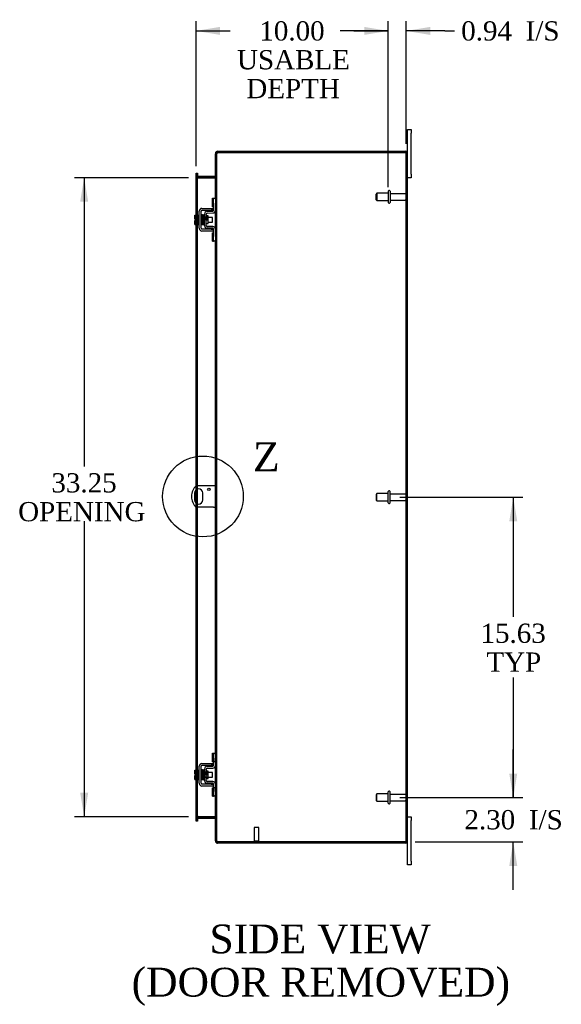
# Model space of a CAD drawing. Header units: inches. Extents: x 6 to 237, y 0 to 157.
# Tile 5 of 8: x 139 to 167, y 52 to 103. Entities that reach past the tile are written whole.
import ezdxf
from ezdxf.enums import TextEntityAlignment as Align
from ezdxf.lldxf.tags import DXFTag

# ---------------------------------------------------------------- set-up
doc = ezdxf.new("R2010")
doc.units = ezdxf.units.IN
doc.header["$MEASUREMENT"] = 0
doc.layers.get('0').update_dxf_attribs({"linetype": 'CONTINUOUS'})
for name, color, linetype in [('COM40153-1', 7, 'CONTINUOUS'), ('COM42667', 7, 'CONTINUOUS'), ('COM42780', 7, 'CONTINUOUS'), ('COM48487', 7, 'CONTINUOUS'), ('DEFAULT', 7, 'CONTINUOUS'), ('FET07710', 7, 'CONTINUOUS'), ('SCC19011', 7, 'CONTINUOUS'), ('SPR20265', 7, 'CONTINUOUS'), ('STD21878', 7, 'CONTINUOUS'), ('STD26094', 7, 'CONTINUOUS'), ('WAF25035', 7, 'CONTINUOUS')]:
    doc.layers.add(name, color=color, linetype=linetype)
doc.styles.add('SEACAD_TIMES_NEW_ROMAN', font='times.ttf')
tags = doc.linetypes.add('CENTER2', pattern=[1.125, 0.75, -0.125, 0.125, -0.125]).pattern_tags.tags
tags[10:11] = [DXFTag(74, 4), DXFTag(75, 0), DXFTag(340, '0'), DXFTag(46, 0.0), DXFTag(50, 0.0), DXFTag(44, 0.0), DXFTag(45, 0.0)]
tags[8:9] = [DXFTag(74, 4), DXFTag(75, 0), DXFTag(340, '0'), DXFTag(46, 0.0), DXFTag(50, 0.0), DXFTag(44, 0.0), DXFTag(45, 0.0)]
tags[6:7] = [DXFTag(74, 4), DXFTag(75, 0), DXFTag(340, '0'), DXFTag(46, 0.0), DXFTag(50, 0.0), DXFTag(44, 0.0), DXFTag(45, 0.0)]
tags[4:5] = [DXFTag(74, 4), DXFTag(75, 0), DXFTag(340, '0'), DXFTag(46, 0.0), DXFTag(50, 0.0), DXFTag(44, 0.0), DXFTag(45, 0.0)]

# ---------------------------------------------------------------- blocks, each defined once
blk = doc.blocks.new('GDIMGGROUP5')
at = {"layer": 'DEFAULT', "linetype": 'Continuous'}
for points in [[(164.653, 63.883), (164.237, 63.883), (164.445, 62.633)], [(164.653, 59.08), (164.445, 60.33), (164.237, 59.08)]]:
    blk.add_hatch(color=136, dxfattribs=at).paths.add_polyline_path(points)
at = {"layer": 'DEFAULT', "color": 136, "linetype": 'Continuous'}
for p, q in [((164.445, 62.633), (164.445, 65.133)), ((158.535, 62.633), (164.945, 62.633)), ((159.336, 60.33), (164.945, 60.33)), ((164.445, 57.83), (164.445, 60.33))]:
    blk.add_line(p, q, dxfattribs=at)
at = {"layer": 'DEFAULT', "color": 136, "linetype": 'Continuous', "style": 'SEACAD_TIMES_NEW_ROMAN'}
for s, p in [('2.30', (161.903, 61.981)), ('I/S', (165.257, 61.981))]:
    blk.add_text(s, height=1, dxfattribs=at).set_placement(p, align=Align.TOP_LEFT)
blk = doc.blocks.new('GDIMGGROUP6')
at = {"layer": 'DEFAULT', "linetype": 'Continuous'}
for points in [[(164.653, 77.008), (164.445, 78.258), (164.237, 77.008)], [(164.653, 63.883), (164.237, 63.883), (164.445, 62.633)]]:
    blk.add_hatch(color=136, dxfattribs=at).paths.add_polyline_path(points)
at = {"layer": 'DEFAULT', "color": 136, "linetype": 'Continuous'}
for p, q in [((158.535, 78.258), (164.945, 78.258)), ((164.445, 78.258), (164.445, 72.033)), ((164.445, 68.882), (164.445, 62.633)), ((158.535, 62.633), (164.945, 62.633))]:
    blk.add_line(p, q, dxfattribs=at)
at = {"layer": 'DEFAULT', "color": 136, "linetype": 'Continuous', "style": 'SEACAD_TIMES_NEW_ROMAN'}
for s, p in [('15.63', (162.739, 71.683)), ('TYP', (163.047, 70.183))]:
    blk.add_text(s, height=1, dxfattribs=at).set_placement(p, align=Align.TOP_LEFT)
blk = doc.blocks.new('GDIMGGROUP13')
at = {"layer": 'DEFAULT', "linetype": 'Continuous'}
for points in [[(149.181, 102.728), (147.931, 102.52), (149.181, 102.311)], [(156.685, 102.728), (156.685, 102.311), (157.935, 102.52)]]:
    blk.add_hatch(color=136, dxfattribs=at).paths.add_polyline_path(points)
at = {"layer": 'DEFAULT', "color": 136, "linetype": 'Continuous'}
for p, q in [((147.931, 95.484), (147.931, 103.02)), ((157.935, 94.383), (157.935, 103.02)), ((147.931, 102.52), (149.716, 102.52)), ((156.151, 102.52), (157.935, 102.52))]:
    blk.add_line(p, q, dxfattribs=at)
at = {"layer": 'DEFAULT', "color": 136, "linetype": 'Continuous', "style": 'SEACAD_TIMES_NEW_ROMAN'}
for s, p in [('10.00', (151.227, 103.02)), ('USABLE', (150.066, 101.52)), ('DEPTH', (150.552, 100.02))]:
    blk.add_text(s, height=1, dxfattribs=at).set_placement(p, align=Align.TOP_LEFT)
blk = doc.blocks.new('GDIMGGROUP20')
at = {"layer": 'DEFAULT', "linetype": 'Continuous'}
for points in [[(141.901, 93.633), (142.318, 93.633), (142.11, 94.883)], [(141.901, 62.883), (142.11, 61.633), (142.318, 62.883)]]:
    blk.add_hatch(color=136, dxfattribs=at).paths.add_polyline_path(points)
at = {"layer": 'DEFAULT', "color": 136, "linetype": 'Continuous'}
for p, q in [((147.539, 94.883), (141.61, 94.883)), ((142.11, 94.883), (142.11, 79.859)), ((142.11, 77.009), (142.11, 61.633)), ((147.539, 61.633), (141.61, 61.633))]:
    blk.add_line(p, q, dxfattribs=at)
at = {"layer": 'DEFAULT', "color": 136, "linetype": 'Continuous', "style": 'SEACAD_TIMES_NEW_ROMAN'}
for s, p in [('33.25', (140.403, 79.509)), ('OPENING ', (138.674, 78.009))]:
    blk.add_text(s, height=1, dxfattribs=at).set_placement(p, align=Align.TOP_LEFT)
blk = doc.blocks.new('GDIMGGROUP26')
at = {"layer": 'DEFAULT', "linetype": 'Continuous'}
for points in [[(156.685, 102.728), (156.685, 102.311), (157.935, 102.52)], [(160.122, 102.728), (158.872, 102.52), (160.122, 102.311)]]:
    blk.add_hatch(color=136, dxfattribs=at).paths.add_polyline_path(points)
at = {"layer": 'DEFAULT', "color": 136, "linetype": 'Continuous'}
for p, q in [((157.935, 94.383), (157.935, 103.02)), ((158.872, 96.65), (158.872, 103.02)), ((157.935, 102.52), (155.435, 102.52)), ((160.884, 102.52), (158.872, 102.52)), ((160.884, 102.52), (161.384, 102.52))]:
    blk.add_line(p, q, dxfattribs=at)
at = {"layer": 'DEFAULT', "color": 136, "linetype": 'Continuous', "style": 'SEACAD_TIMES_NEW_ROMAN'}
for s, p in [('0.94', (161.734, 103.02)), ('I/S', (165.088, 103.02))]:
    blk.add_text(s, height=1, dxfattribs=at).set_placement(p, align=Align.TOP_LEFT)
blk = doc.blocks.new('SE1')
at = {"color": 136, "linetype": 'Continuous', "style": 'SEACAD_TIMES_NEW_ROMAN'}
blk.add_text('Z', height=1.5, dxfattribs=at).set_placement((150.901, 81.111), align=Align.TOP_LEFT)
blk = doc.blocks.new('SE')
at = {"layer": 'DEFAULT', "color": 7, "linetype": 'CENTER2'}
blk.add_circle((148.288, 78.298), 2.1, dxfattribs=at)
at = {"layer": 'DEFAULT'}
blk.add_blockref('SE1', (0, 0), dxfattribs=at)

msp = doc.modelspace()

# ---------------------------------------------------------------- linework, layer by layer
at = {"layer": 'COM40153-1', "color": 7}
for p, q in [((147.851, 78.479), (147.851, 78.116)), ((148.836, 78.86), (147.948, 78.86)), ((148.288, 78.116), (148.288, 78.479)), ((148.944, 78.86), (148.836, 78.86)), ((148.836, 77.735), (147.948, 77.735)), ((148.836, 77.735), (148.944, 77.735))]:
    msp.add_line(p, q, dxfattribs=at)
msp.add_circle((148.6, 78.673), 0.0625, dxfattribs=at)
for centre, radius, start, end in [((148.444, 78.298), 0.75, 131.4096, 228.5904), ((148.069, 78.479), 0.218, 0, 180), ((148.069, 78.116), 0.218, 180, 0)]:
    msp.add_arc(centre, radius, start, end, dxfattribs=at)
at = {"layer": 'COM42667', "color": 7}
for p, q in [((148.242, 93.284), (148.724, 93.284)), ((148.724, 93.284), (148.849, 93.284)), ((148.099, 92.25), (148.099, 93.141)), ((148.194, 92.25), (148.194, 93.141)), ((148.242, 93.189), (148.724, 93.189)), ((148.849, 93.189), (148.724, 93.189)), ((148.724, 92.202), (148.242, 92.202)), ((148.724, 92.107), (148.242, 92.107)), ((148.724, 92.202), (148.849, 92.202)), ((148.849, 92.107), (148.724, 92.107)), ((148.099, 63.374), (148.099, 64.265)), ((148.194, 63.374), (148.194, 64.265)), ((148.242, 64.408), (148.724, 64.408)), ((148.242, 64.313), (148.724, 64.313)), ((148.724, 64.408), (148.849, 64.408)), ((148.849, 64.313), (148.724, 64.313)), ((148.724, 63.326), (148.242, 63.326)), ((148.724, 63.231), (148.242, 63.231)), ((148.724, 63.326), (148.849, 63.326)), ((148.849, 63.231), (148.724, 63.231))]:
    msp.add_line(p, q, dxfattribs=at)
for centre, radius, start, end in [((148.242, 93.141), 0.143, 90, 180), ((148.242, 93.141), 0.048, 90, 180), ((148.242, 92.25), 0.143, 180, 270), ((148.242, 92.25), 0.048, 180, 270), ((148.242, 64.265), 0.143, 90, 180), ((148.242, 64.265), 0.048, 90, 180), ((148.242, 63.374), 0.143, 180, 270), ((148.242, 63.374), 0.048, 180, 270)]:
    msp.add_arc(centre, radius, start, end, dxfattribs=at)
at = {"layer": 'COM42780', "color": 7}
for p, q in [((148.785, 93.374), (148.785, 93.811)), ((148.785, 93.811), (148.835, 93.811)), ((148.849, 93.811), (148.835, 93.811)), ((148.849, 93.561), (148.849, 93.811)), ((148.849, 93.811), (148.944, 93.811)), ((148.944, 93.764), (148.944, 93.561)), ((148.835, 93.374), (148.785, 93.374)), ((148.835, 93.374), (148.849, 93.374)), ((148.849, 93.189), (148.849, 93.561)), ((148.944, 93.189), (148.944, 93.561)), ((148.372, 92.399), (148.372, 92.993)), ((148.467, 92.399), (148.467, 92.993)), ((148.562, 92.891), (148.496, 92.891)), ((148.513, 93.136), (148.802, 93.141)), ((148.515, 93.041), (148.804, 93.046)), ((148.562, 92.501), (148.562, 92.891)), ((148.467, 92.501), (148.562, 92.501)), ((148.802, 92.251), (148.513, 92.256)), ((148.804, 92.346), (148.515, 92.351)), ((148.785, 91.58), (148.785, 92.017)), ((148.785, 92.017), (148.835, 92.017)), ((148.849, 92.017), (148.835, 92.017)), ((148.849, 91.83), (148.849, 92.203)), ((148.849, 91.58), (148.849, 91.83)), ((148.944, 91.83), (148.944, 92.203)), ((148.944, 91.83), (148.944, 91.627)), ((148.785, 91.58), (148.835, 91.58)), ((148.835, 91.58), (148.849, 91.58)), ((148.944, 91.58), (148.849, 91.58)), ((148.785, 64.498), (148.785, 64.935)), ((148.785, 64.935), (148.835, 64.935)), ((148.849, 64.935), (148.835, 64.935)), ((148.849, 64.685), (148.849, 64.935)), ((148.849, 64.935), (148.944, 64.935)), ((148.849, 64.313), (148.849, 64.685)), ((148.852, 64.498), (148.852, 64.935)), ((148.944, 64.888), (148.944, 64.685)), ((148.944, 64.313), (148.944, 64.685)), ((148.372, 63.523), (148.372, 64.117)), ((148.467, 63.523), (148.467, 64.117)), ((148.513, 64.26), (148.802, 64.265)), ((148.515, 64.165), (148.804, 64.17)), ((148.835, 64.498), (148.785, 64.498)), ((148.835, 64.498), (148.849, 64.498)), ((148.944, 64.498), (148.849, 64.498)), ((148.372, 63.945), (148.562, 63.945)), ((148.562, 63.926), (148.372, 63.926)), ((148.372, 63.713), (148.562, 63.713)), ((148.372, 63.695), (148.562, 63.695)), ((148.496, 64.015), (148.467, 64.015)), ((148.467, 63.625), (148.562, 63.625)), ((148.562, 64.015), (148.496, 64.015)), ((148.562, 63.625), (148.562, 64.015)), ((148.802, 63.375), (148.513, 63.38)), ((148.804, 63.47), (148.515, 63.475)), ((148.785, 62.704), (148.785, 63.141)), ((148.785, 63.141), (148.835, 63.141)), ((148.849, 63.141), (148.835, 63.141)), ((148.849, 62.954), (148.849, 63.327)), ((148.944, 63.141), (148.849, 63.141)), ((148.85, 63.01), (148.849, 63.01)), ((148.85, 63.01), (148.85, 62.895)), ((148.852, 62.704), (148.852, 63.141)), ((148.944, 62.954), (148.944, 63.327)), ((148.785, 62.704), (148.835, 62.704)), ((148.835, 62.704), (148.849, 62.704)), ((148.85, 62.979), (148.849, 62.979)), ((148.849, 62.704), (148.849, 62.954)), ((148.85, 62.9), (148.849, 62.9)), ((148.85, 62.895), (148.849, 62.895)), ((148.85, 62.87), (148.849, 62.87)), ((148.85, 62.836), (148.849, 62.836)), ((148.944, 62.704), (148.849, 62.704)), ((148.85, 62.895), (148.85, 62.87)), ((148.85, 62.87), (148.85, 62.836)), ((148.944, 62.954), (148.944, 62.751))]:
    msp.add_line(p, q, dxfattribs=at)
for centre, radius, start, end in [((148.515, 92.993), 0.143, 91, 180), ((148.515, 92.993), 0.048, 91, 180), ((148.801, 93.189), 0.048, 271, 0), ((148.801, 93.189), 0.143, 271, 0), ((148.515, 92.399), 0.143, 180, 269), ((148.515, 92.399), 0.048, 180, 269), ((148.801, 92.203), 0.048, 0, 89), ((148.801, 92.203), 0.143, 0, 89), ((148.515, 64.117), 0.143, 91, 180), ((148.515, 64.117), 0.048, 91, 180), ((148.801, 64.313), 0.048, 271, 0), ((148.801, 64.313), 0.143, 271, 0), ((148.515, 63.523), 0.143, 180, 269), ((148.515, 63.523), 0.048, 180, 269), ((148.801, 63.327), 0.048, 0, 89), ((148.801, 63.327), 0.143, 0, 89)]:
    msp.add_arc(centre, radius, start, end, dxfattribs=at)
at = {"layer": 'COM48487', "color": 7}
for p, q in [((148.968, 96.15), (148.944, 96.15)), ((148.944, 96.15), (148.944, 96.125)), ((148.944, 96.125), (148.944, 96.124)), ((148.944, 96.125), (149.016, 96.125)), ((149.016, 96.124), (148.944, 96.124)), ((148.944, 93.764), (148.944, 96.124)), ((148.944, 96.107), (149.016, 96.107)), ((149.016, 96.15), (148.968, 96.15)), ((149.016, 96.15), (149.016, 96.125)), ((149.016, 96.125), (149.016, 96.124)), ((149.016, 60.391), (149.016, 96.124)), ((149.052, 96.186), (149.052, 96.258)), ((149.052, 96.258), (158.836, 96.258)), ((149.052, 96.186), (158.836, 96.186)), ((158.836, 96.186), (149.052, 96.186)), ((158.938, 96.186), (158.836, 96.186)), ((158.836, 96.186), (158.938, 96.186)), ((158.872, 60.366), (158.872, 96.15)), ((158.872, 96.15), (158.944, 96.15)), ((158.944, 60.366), (158.944, 96.15)), ((147.931, 95.113), (148.003, 95.113)), ((147.931, 95.037), (147.931, 95.113)), ((147.931, 95.037), (147.931, 95.029)), ((147.931, 94.984), (147.931, 95.029)), ((148.003, 95.029), (147.931, 95.029)), ((147.931, 94.991), (148.003, 94.991)), ((147.931, 92.937), (147.931, 94.984)), ((147.931, 94.973), (148.003, 94.973)), ((148.003, 95.113), (148.003, 95.037)), ((148.003, 95.037), (148.003, 95.029)), ((148.003, 95.029), (148.003, 94.984)), ((148.003, 92.937), (148.003, 94.984)), ((148.039, 94.955), (148.039, 94.883)), ((148.039, 94.955), (148.908, 94.955)), ((148.039, 94.883), (148.908, 94.883)), ((148.908, 94.869), (148.039, 94.869)), ((148.908, 94.955), (148.908, 94.883)), ((149.016, 94.991), (148.944, 94.991)), ((149.016, 94.973), (148.944, 94.973)), ((147.931, 92.73), (147.931, 92.937)), ((147.931, 92.662), (147.931, 92.73)), ((148.003, 92.455), (148.003, 92.937)), ((148.944, 92.203), (148.944, 93.189)), ((147.931, 92.455), (147.931, 92.662)), ((147.931, 78.845), (147.931, 92.455)), ((148.003, 78.86), (148.003, 92.455)), ((148.944, 64.888), (148.944, 91.627)), ((147.931, 78.649), (147.931, 78.845)), ((147.931, 77.947), (147.931, 78.649)), ((148.003, 78.687), (148.003, 78.86)), ((148.003, 77.908), (148.003, 78.687)), ((147.931, 77.751), (147.931, 77.947)), ((148.003, 77.735), (148.003, 77.908)), ((147.931, 64.061), (147.931, 77.751)), ((148.003, 64.061), (148.003, 77.735)), ((147.931, 63.854), (147.931, 64.061)), ((148.003, 63.579), (148.003, 64.061)), ((148.944, 63.327), (148.944, 64.313)), ((147.931, 63.786), (147.931, 63.854)), ((147.931, 63.579), (147.931, 63.786)), ((147.931, 61.531), (147.931, 63.579)), ((148.003, 61.531), (148.003, 63.579)), ((148.944, 60.391), (148.944, 62.751)), ((147.931, 61.543), (148.003, 61.543)), ((147.931, 61.486), (147.931, 61.531)), ((148.003, 61.525), (147.931, 61.525)), ((147.931, 61.479), (147.931, 61.486)), ((147.931, 61.486), (148.003, 61.486)), ((147.931, 61.403), (147.931, 61.479)), ((148.003, 61.531), (148.003, 61.486)), ((148.003, 61.479), (148.003, 61.486)), ((148.003, 61.479), (148.003, 61.403)), ((148.039, 61.646), (148.908, 61.646)), ((148.039, 61.561), (148.039, 61.633)), ((148.039, 61.633), (148.908, 61.633)), ((148.039, 61.561), (148.908, 61.561)), ((148.908, 61.561), (148.908, 61.633)), ((149.016, 61.543), (148.944, 61.543)), ((148.944, 61.525), (149.016, 61.525)), ((148.003, 61.403), (147.931, 61.403)), ((148.944, 60.408), (149.016, 60.408)), ((148.944, 60.391), (148.944, 60.39)), ((149.016, 60.391), (148.944, 60.391)), ((148.944, 60.39), (149.016, 60.39)), ((148.944, 60.39), (148.944, 60.366)), ((148.968, 60.366), (148.944, 60.366)), ((149.016, 60.366), (148.968, 60.366)), ((149.016, 60.391), (149.016, 60.39)), ((149.016, 60.39), (149.016, 60.366)), ((149.052, 60.33), (158.836, 60.33)), ((158.836, 60.33), (149.052, 60.33)), ((149.052, 60.33), (149.052, 60.258)), ((158.836, 60.258), (149.052, 60.258)), ((158.836, 60.33), (158.938, 60.33)), ((158.938, 60.33), (158.836, 60.33)), ((158.872, 60.366), (158.944, 60.366))]:
    msp.add_line(p, q, dxfattribs=at)
for centre, radius, start, end in [((149.052, 96.15), 0.108, 90, 180), ((149.052, 96.15), 0.036, 128.7236, 180), ((149.052, 96.15), 0.036, 90, 128.7236), ((158.836, 96.15), 0.108, 19.4712, 90), ((158.836, 96.15), 0.036, 0, 90), ((158.836, 96.15), 0.108, 0, 19.4712), ((148.039, 94.991), 0.108, 180, 259.6031), ((148.037, 94.975), 0.106, 181.2987, 271.2013), ((148.039, 94.991), 0.036, 180, 270), ((148.039, 94.991), 0.108, 259.6031, 270), ((148.908, 94.991), 0.036, 270, 0), ((148.911, 94.975), 0.106, 268.8065, 358.6935), ((148.908, 94.991), 0.108, 270, 280.3994), ((148.908, 94.991), 0.108, 280.3994, 360), ((148.037, 61.54), 0.106, 88.8065, 178.6935), ((148.039, 61.525), 0.108, 100.3965, 180), ((148.039, 61.525), 0.036, 90, 180), ((148.039, 61.525), 0.108, 90, 100.3965), ((148.911, 61.54), 0.106, 1.2987, 91.2013), ((148.908, 61.525), 0.108, 79.6015, 90), ((148.908, 61.525), 0.036, 0, 90), ((148.908, 61.525), 0.108, 0, 79.6015), ((149.052, 60.366), 0.108, 180, 270), ((149.052, 60.366), 0.036, 180, 231.2764), ((149.052, 60.366), 0.036, 231.2764, 270), ((158.836, 60.366), 0.036, 270, 0), ((158.836, 60.366), 0.108, 270, 340.5288), ((158.836, 60.366), 0.108, 340.5288, 0)]:
    msp.add_arc(centre, radius, start, end, dxfattribs=at)
for centre, major_axis, start_param, end_param in [((158.836, 96.15), (-0.036, 0), 3.141593, 4.712389), ((158.836, 96.15), (-0.108, 0), 3.141593, 3.48143), ((158.836, 60.366), (-0.036, 0), 1.570796, 3.141593), ((158.836, 60.366), (-0.108, 0), 2.801756, 3.141593)]:
    msp.add_ellipse(centre, major_axis=major_axis, ratio=0.997813, start_param=start_param, end_param=end_param, dxfattribs=at)
for points, knots in [([(149.052, 96.186), (149.038, 96.18), (149.024, 96.175), (148.998, 96.165), (148.986, 96.16), (148.966, 96.15), (148.958, 96.144), (148.947, 96.134), (148.944, 96.129), (148.944, 96.124)], [0, 0, 0, 0, 0.25, 0.25, 0.5, 0.5, 0.75, 0.75, 1, 1, 1, 1]), ([(149.052, 96.186), (149.048, 96.18), (149.043, 96.175), (149.034, 96.165), (149.03, 96.16), (149.024, 96.15), (149.021, 96.144), (149.017, 96.134), (149.016, 96.129), (149.016, 96.124)], [0, 0, 0, 0, 0.25, 0.25, 0.5, 0.5, 0.75, 0.75, 1, 1, 1, 1]), ([(148.003, 94.973), (148.003, 94.962), (148.004, 94.952), (148.006, 94.931), (148.008, 94.921), (148.012, 94.907), (148.013, 94.902), (148.016, 94.893), (148.018, 94.888), (148.023, 94.88), (148.026, 94.876), (148.031, 94.872), (148.032, 94.871), (148.036, 94.87), (148.038, 94.869), (148.039, 94.869)], [0, 0, 0, 0, 0.25, 0.25, 0.5, 0.5, 0.625, 0.625, 0.75, 0.75, 0.875, 0.875, 0.9375, 0.9375, 1, 1, 1, 1]), ([(148.908, 94.869), (148.91, 94.869), (148.912, 94.87), (148.916, 94.871), (148.917, 94.872), (148.922, 94.876), (148.925, 94.88), (148.929, 94.888), (148.931, 94.893), (148.935, 94.902), (148.936, 94.907), (148.94, 94.921), (148.942, 94.931), (148.944, 94.952), (148.944, 94.962), (148.944, 94.973)], [0, 0, 0, 0, 0.0625, 0.0625, 0.125, 0.125, 0.25, 0.25, 0.375, 0.375, 0.5, 0.5, 0.75, 0.75, 1, 1, 1, 1]), ([(148.039, 61.646), (148.038, 61.646), (148.036, 61.646), (148.032, 61.644), (148.031, 61.643), (148.026, 61.639), (148.023, 61.635), (148.018, 61.627), (148.016, 61.623), (148.013, 61.613), (148.012, 61.609), (148.008, 61.594), (148.006, 61.584), (148.004, 61.563), (148.003, 61.553), (148.003, 61.543)], [0, 0, 0, 0, 0.0625, 0.0625, 0.125, 0.125, 0.25, 0.25, 0.375, 0.375, 0.5, 0.5, 0.75, 0.75, 1, 1, 1, 1]), ([(148.944, 61.543), (148.944, 61.553), (148.944, 61.563), (148.942, 61.584), (148.94, 61.594), (148.936, 61.609), (148.935, 61.613), (148.931, 61.623), (148.929, 61.627), (148.925, 61.635), (148.922, 61.639), (148.917, 61.643), (148.916, 61.644), (148.912, 61.646), (148.91, 61.646), (148.908, 61.646)], [0, 0, 0, 0, 0.25, 0.25, 0.5, 0.5, 0.625, 0.625, 0.75, 0.75, 0.875, 0.875, 0.9375, 0.9375, 1, 1, 1, 1]), ([(148.944, 60.391), (148.944, 60.386), (148.947, 60.381), (148.958, 60.371), (148.966, 60.366), (148.986, 60.355), (148.998, 60.35), (149.024, 60.34), (149.038, 60.335), (149.052, 60.33)], [0, 0, 0, 0, 0.25, 0.25, 0.5, 0.5, 0.75, 0.75, 1, 1, 1, 1]), ([(149.016, 60.391), (149.016, 60.386), (149.017, 60.381), (149.021, 60.371), (149.024, 60.366), (149.03, 60.355), (149.034, 60.35), (149.043, 60.34), (149.048, 60.335), (149.052, 60.33)], [0, 0, 0, 0, 0.25, 0.25, 0.5, 0.5, 0.75, 0.75, 1, 1, 1, 1])]:
    msp.add_open_spline(points, degree=3, knots=knots, dxfattribs=at)
at = {"layer": 'FET07710', "color": 7}
for p, q in [((158.944, 97.195), (158.944, 97.383)), ((158.944, 97.383), (159.131, 97.383)), ((159.131, 97.383), (159.131, 97.195)), ((158.944, 96.15), (158.944, 97.195)), ((159.131, 95.07), (159.131, 97.195)), ((159.131, 94.883), (158.944, 94.883)), ((159.131, 95.07), (159.131, 94.883)), ((158.944, 61.633), (159.131, 61.633)), ((159.131, 61.633), (159.131, 61.445)), ((159.131, 59.32), (159.131, 61.445)), ((158.944, 59.32), (158.944, 60.366)), ((158.944, 59.133), (158.944, 59.32)), ((159.131, 59.133), (158.944, 59.133)), ((159.131, 59.32), (159.131, 59.133))]:
    msp.add_line(p, q, dxfattribs=at)
at = {"layer": 'SCC19011', "color": 7}
for p, q in [((147.873, 92.937), (148.054, 92.937)), ((147.873, 92.805), (147.873, 92.937)), ((147.873, 92.805), (148.054, 92.805)), ((147.873, 92.73), (147.873, 92.805)), ((147.968, 92.73), (147.873, 92.73)), ((147.968, 92.662), (147.968, 92.73)), ((148.217, 92.818), (148.194, 92.818)), ((148.267, 92.818), (148.252, 92.818)), ((148.317, 92.818), (148.302, 92.818)), ((148.367, 92.818), (148.352, 92.818)), ((148.786, 92.818), (148.562, 92.818)), ((148.786, 92.574), (148.786, 92.818)), ((147.873, 92.587), (147.873, 92.662)), ((147.968, 92.662), (147.873, 92.662)), ((147.873, 92.587), (148.054, 92.587)), ((147.873, 92.455), (147.873, 92.587)), ((147.873, 92.455), (148.054, 92.455)), ((148.194, 92.574), (148.226, 92.574)), ((148.261, 92.574), (148.276, 92.574)), ((148.311, 92.574), (148.326, 92.574)), ((148.361, 92.574), (148.372, 92.574)), ((148.562, 92.574), (148.786, 92.574)), ((147.873, 64.061), (148.054, 64.061)), ((147.873, 63.929), (147.873, 64.061)), ((147.873, 63.929), (148.054, 63.929)), ((147.873, 63.854), (147.873, 63.929)), ((147.968, 63.854), (147.873, 63.854)), ((147.873, 63.711), (147.873, 63.786)), ((147.968, 63.786), (147.873, 63.786)), ((147.873, 63.711), (148.054, 63.711)), ((147.873, 63.579), (147.873, 63.711)), ((147.873, 63.579), (148.054, 63.579)), ((147.968, 63.786), (147.968, 63.854)), ((148.217, 63.942), (148.194, 63.942)), ((148.194, 63.698), (148.226, 63.698)), ((148.267, 63.942), (148.252, 63.942)), ((148.261, 63.698), (148.276, 63.698)), ((148.317, 63.942), (148.302, 63.942)), ((148.311, 63.698), (148.326, 63.698)), ((148.367, 63.942), (148.352, 63.942)), ((148.361, 63.698), (148.372, 63.698)), ((148.786, 63.942), (148.562, 63.942)), ((148.562, 63.698), (148.786, 63.698)), ((148.786, 63.698), (148.786, 63.942))]:
    msp.add_line(p, q, dxfattribs=at)
at = {"layer": 'SPR20265', "color": 7}
for p, q in [((148.471, 92.696), (148.506, 92.696)), ((148.471, 63.82), (148.506, 63.82))]:
    msp.add_line(p, q, dxfattribs=at)
for centre, radius, start, end in [((153.175, 92.517), 4.985, 175.1825, 176.5376), ((148.326, 92.92), 0.0181, 0.2962, 180.6354), ((153.144, 92.518), 4.919, 179.5796, 179.9446), ((153.175, 63.641), 4.985, 175.1825, 176.5376), ((148.326, 64.044), 0.0181, 0.2962, 180.6354), ((153.144, 63.642), 4.919, 179.5796, 179.9446)]:
    msp.add_arc(centre, radius, start, end, dxfattribs=at)
for centre in [(148.208, 92.523), (148.208, 63.647)]:
    msp.add_ellipse(centre, major_axis=(-0.0175, 0), ratio=0.707107, start_param=0.666946, end_param=5.616239, dxfattribs=at)
for points, knots in [([(148.243, 92.936), (148.243, 92.937), (148.243, 92.939), (148.243, 92.941), (148.242, 92.944), (148.24, 92.947), (148.238, 92.949), (148.235, 92.951), (148.232, 92.953), (148.228, 92.954), (148.222, 92.953), (148.214, 92.949), (148.209, 92.941), (148.208, 92.935), (148.207, 92.932)], [0, 0, 0, 0, 0.03948, 0.078027, 0.11705, 0.157795, 0.20119, 0.247813, 0.297965, 0.351797, 0.472995, 0.624898, 0.803476, 1, 1, 1, 1]), ([(148.209, 92.933), (148.21, 92.933), (148.211, 92.931), (148.213, 92.913), (148.215, 92.878), (148.216, 92.837), (148.218, 92.795), (148.219, 92.757), (148.22, 92.725), (148.221, 92.697), (148.222, 92.671), (148.223, 92.641), (148.224, 92.606), (148.226, 92.566), (148.228, 92.526), (148.23, 92.489), (148.232, 92.462), (148.233, 92.458), (148.234, 92.457)], [0.0402294, 0.0402294, 0.0402294, 0.0402294, 0.0962651, 0.1836152, 0.2619538, 0.3312786, 0.3915016, 0.442594, 0.4845239, 0.5172899, 0.5463931, 0.5841023, 0.6308517, 0.6866387, 0.7514677, 0.8253147, 0.9081399, 0.9951321, 0.9951321, 0.9951321, 0.9951321]), ([(148.269, 92.461), (148.268, 92.462), (148.267, 92.465), (148.265, 92.491), (148.263, 92.527), (148.261, 92.567), (148.259, 92.606), (148.258, 92.642), (148.257, 92.671), (148.256, 92.697), (148.255, 92.725), (148.254, 92.757), (148.253, 92.796), (148.251, 92.838), (148.25, 92.88), (148.247, 92.916), (148.245, 92.937), (148.244, 92.939), (148.243, 92.939)], [0.007956, 0.007956, 0.007956, 0.007956, 0.0902869, 0.171964, 0.2449933, 0.3092617, 0.364675, 0.4111808, 0.4487353, 0.4777397, 0.5104186, 0.5522907, 0.6034131, 0.6638342, 0.7336337, 0.8128446, 0.9016052, 0.9648764, 0.9648764, 0.9648764, 0.9648764]), ([(148.258, 92.932), (148.258, 92.929), (148.256, 92.916), (148.254, 92.883), (148.252, 92.853), (148.252, 92.837), (148.251, 92.835)], [0.0981827, 0.0981827, 0.0981827, 0.0981827, 0.1867929, 0.2658332, 0.3354212, 0.34433, 0.34433, 0.34433, 0.34433]), ([(148.296, 92.921), (148.296, 92.926), (148.295, 92.933), (148.287, 92.942), (148.282, 92.945), (148.277, 92.945), (148.274, 92.945), (148.27, 92.944), (148.267, 92.942), (148.263, 92.94), (148.261, 92.936), (148.26, 92.932), (148.26, 92.929), (148.26, 92.928)], [0, 0, 0, 0, 0.337377, 0.476585, 0.593946, 0.643993, 0.690857, 0.738213, 0.787078, 0.837877, 0.890521, 0.944659, 1, 1, 1, 1]), ([(148.261, 92.923), (148.261, 92.916), (148.263, 92.902), (148.266, 92.853), (148.268, 92.788), (148.271, 92.71), (148.274, 92.628), (148.277, 92.554), (148.28, 92.494), (148.281, 92.478), (148.282, 92.469)], [0, 0, 0, 0, 0.114486, 0.231947, 0.352472, 0.475982, 0.602512, 0.732024, 0.864532, 1, 1, 1, 1]), ([(148.317, 92.471), (148.317, 92.478), (148.315, 92.49), (148.312, 92.537), (148.31, 92.601), (148.307, 92.679), (148.304, 92.761), (148.301, 92.836), (148.298, 92.898), (148.297, 92.916), (148.295, 92.925)], [0, 0, 0, 0, 0.112935, 0.229308, 0.349042, 0.472285, 0.598918, 0.729117, 0.862747, 1, 1, 1, 1]), ([(148.309, 92.923), (148.308, 92.92), (148.307, 92.916), (148.304, 92.887), (148.303, 92.857), (148.302, 92.837), (148.301, 92.831)], [0, 0, 0, 0, 0.0920689, 0.1750905, 0.2491163, 0.2787764, 0.2787764, 0.2787764, 0.2787764]), ([(148.309, 92.919), (148.31, 92.917), (148.311, 92.914), (148.313, 92.888), (148.315, 92.853), (148.317, 92.806), (148.319, 92.751), (148.322, 92.691), (148.324, 92.629), (148.326, 92.571), (148.328, 92.523), (148.331, 92.491), (148.333, 92.472), (148.334, 92.471), (148.334, 92.471)], [0.0030153, 0.0030153, 0.0030153, 0.0030153, 0.0911168, 0.1734244, 0.2469059, 0.3115047, 0.4137106, 0.4808253, 0.5545336, 0.6652124, 0.7347799, 0.8137322, 0.9021481, 0.9589659, 0.9589659, 0.9589659, 0.9589659]), ([(148.368, 92.479), (148.368, 92.479), (148.367, 92.479), (148.365, 92.495), (148.363, 92.526), (148.361, 92.572), (148.359, 92.63), (148.357, 92.691), (148.354, 92.751), (148.352, 92.807), (148.35, 92.854), (148.348, 92.89), (148.346, 92.917), (148.345, 92.921), (148.344, 92.923)], [0.04806, 0.04806, 0.04806, 0.04806, 0.0950174, 0.1815834, 0.2594443, 0.3284541, 0.4389593, 0.5129458, 0.5804713, 0.6835524, 0.7488804, 0.8233727, 0.9070568, 1, 1, 1, 1]), ([(148.372, 92.93), (148.371, 92.93), (148.367, 92.928), (148.358, 92.92), (148.358, 92.909), (148.354, 92.88), (148.353, 92.85), (148.352, 92.83), (148.352, 92.826)], [0.5123447, 0.5123447, 0.5123447, 0.5123447, 0.5177994, 0.525151, 0.5633792, 0.6073205, 0.6548363, 0.6646728, 0.6646728, 0.6646728, 0.6646728]), ([(148.362, 92.899), (148.362, 92.899), (148.362, 92.898), (148.363, 92.888), (148.364, 92.863), (148.367, 92.813), (148.369, 92.754), (148.371, 92.703), (148.372, 92.678), (148.372, 92.669)], [0.5349665, 0.5349665, 0.5349665, 0.5349665, 0.5439036, 0.5644155, 0.6082886, 0.6560238, 0.7153998, 0.7518561, 0.772357, 0.772357, 0.772357, 0.772357]), ([(148.494, 92.898), (148.494, 92.899), (148.494, 92.902), (148.492, 92.906), (148.49, 92.909), (148.487, 92.912), (148.483, 92.914), (148.478, 92.915), (148.473, 92.915), (148.469, 92.913), (148.467, 92.912)], [0, 0, 0, 0, 0.0589773, 0.1211115, 0.1849679, 0.2490189, 0.31194, 0.3728411, 0.4898099, 0.5959107, 0.5959107, 0.5959107, 0.5959107]), ([(148.467, 92.792), (148.468, 92.787), (148.468, 92.769), (148.47, 92.736), (148.471, 92.711), (148.471, 92.696)], [0.6947964, 0.6947964, 0.6947964, 0.6947964, 0.7496304, 0.874808, 1, 1, 1, 1]), ([(148.506, 92.696), (148.506, 92.711), (148.505, 92.737), (148.503, 92.777), (148.501, 92.814), (148.5, 92.846), (148.498, 92.871), (148.496, 92.89), (148.495, 92.899), (148.494, 92.9), (148.494, 92.9)], [0, 0, 0, 0, 0.1236932, 0.2477957, 0.3722334, 0.4970307, 0.6222178, 0.7477992, 0.8737106, 0.9604174, 0.9604174, 0.9604174, 0.9604174]), ([(148.233, 92.459), (148.234, 92.457), (148.234, 92.455), (148.235, 92.451), (148.238, 92.447), (148.242, 92.444), (148.248, 92.441), (148.255, 92.441), (148.261, 92.444), (148.266, 92.448), (148.269, 92.454), (148.27, 92.458), (148.27, 92.46)], [0, 0, 0, 0, 0.065589, 0.134096, 0.204, 0.273642, 0.405923, 0.527776, 0.652215, 0.775569, 0.89228, 1, 1, 1, 1]), ([(148.269, 92.457), (148.27, 92.46), (148.271, 92.465), (148.274, 92.497), (148.275, 92.53), (148.276, 92.551), (148.276, 92.558)], [0, 0, 0, 0, 0.0928591, 0.1764944, 0.2509703, 0.283562, 0.283562, 0.283562, 0.283562]), ([(148.282, 92.473), (148.282, 92.468), (148.283, 92.461), (148.29, 92.453), (148.296, 92.45), (148.301, 92.45), (148.304, 92.45), (148.308, 92.451), (148.311, 92.453), (148.314, 92.455), (148.317, 92.459), (148.318, 92.463), (148.318, 92.466), (148.318, 92.467)], [0, 0, 0, 0, 0.324319, 0.462115, 0.581304, 0.633213, 0.682431, 0.732423, 0.783847, 0.836789, 0.89085, 0.94542, 1, 1, 1, 1]), ([(148.32, 92.465), (148.32, 92.468), (148.322, 92.481), (148.324, 92.514), (148.326, 92.544), (148.326, 92.561), (148.326, 92.563)], [0.0989373, 0.0989373, 0.0989373, 0.0989373, 0.1880575, 0.2674974, 0.3374282, 0.3488368, 0.3488368, 0.3488368, 0.3488368]), ([(148.334, 92.475), (148.334, 92.474), (148.334, 92.472), (148.335, 92.469), (148.336, 92.467), (148.338, 92.464), (148.34, 92.462), (148.342, 92.46), (148.346, 92.458), (148.35, 92.457), (148.356, 92.458), (148.364, 92.462), (148.369, 92.47), (148.37, 92.476), (148.371, 92.48)], [0, 0, 0, 0, 0.039675, 0.078069, 0.116606, 0.156607, 0.199119, 0.244855, 0.294249, 0.347558, 0.468612, 0.621309, 0.801496, 1, 1, 1, 1]), ([(148.243, 64.06), (148.243, 64.061), (148.243, 64.063), (148.243, 64.065), (148.242, 64.068), (148.24, 64.071), (148.238, 64.073), (148.235, 64.075), (148.232, 64.077), (148.228, 64.078), (148.222, 64.077), (148.214, 64.073), (148.209, 64.065), (148.208, 64.059), (148.207, 64.056)], [0, 0, 0, 0, 0.03948, 0.078027, 0.11705, 0.157795, 0.20119, 0.247813, 0.297965, 0.351797, 0.472995, 0.624898, 0.803476, 1, 1, 1, 1]), ([(148.209, 64.057), (148.21, 64.057), (148.211, 64.055), (148.213, 64.037), (148.215, 64.002), (148.216, 63.961), (148.218, 63.919), (148.219, 63.881), (148.22, 63.849), (148.221, 63.821), (148.222, 63.795), (148.223, 63.765), (148.224, 63.73), (148.226, 63.69), (148.228, 63.65), (148.23, 63.613), (148.232, 63.586), (148.233, 63.582), (148.234, 63.581)], [0.0402294, 0.0402294, 0.0402294, 0.0402294, 0.0962651, 0.1836152, 0.2619538, 0.3312786, 0.3915016, 0.442594, 0.4845239, 0.5172899, 0.5463931, 0.5841023, 0.6308517, 0.6866387, 0.7514677, 0.8253147, 0.9081399, 0.9951321, 0.9951321, 0.9951321, 0.9951321]), ([(148.269, 63.585), (148.268, 63.586), (148.267, 63.589), (148.265, 63.615), (148.263, 63.651), (148.261, 63.691), (148.259, 63.73), (148.258, 63.766), (148.257, 63.795), (148.256, 63.821), (148.255, 63.849), (148.254, 63.881), (148.253, 63.92), (148.251, 63.962), (148.25, 64.004), (148.247, 64.04), (148.245, 64.061), (148.244, 64.063), (148.243, 64.063)], [0.007956, 0.007956, 0.007956, 0.007956, 0.0902869, 0.171964, 0.2449933, 0.3092617, 0.364675, 0.4111808, 0.4487353, 0.4777397, 0.5104186, 0.5522907, 0.6034131, 0.6638342, 0.7336337, 0.8128446, 0.9016052, 0.9648764, 0.9648764, 0.9648764, 0.9648764]), ([(148.258, 64.056), (148.258, 64.053), (148.256, 64.04), (148.254, 64.007), (148.252, 63.977), (148.252, 63.961), (148.251, 63.959)], [0.0981827, 0.0981827, 0.0981827, 0.0981827, 0.1867929, 0.2658332, 0.3354212, 0.34433, 0.34433, 0.34433, 0.34433]), ([(148.296, 64.045), (148.296, 64.05), (148.295, 64.057), (148.287, 64.066), (148.282, 64.069), (148.277, 64.069), (148.274, 64.069), (148.27, 64.068), (148.267, 64.066), (148.263, 64.064), (148.261, 64.06), (148.26, 64.056), (148.26, 64.053), (148.26, 64.052)], [0, 0, 0, 0, 0.337377, 0.476585, 0.593946, 0.643993, 0.690857, 0.738213, 0.787078, 0.837877, 0.890521, 0.944659, 1, 1, 1, 1]), ([(148.261, 64.047), (148.261, 64.04), (148.263, 64.026), (148.266, 63.977), (148.268, 63.912), (148.271, 63.834), (148.274, 63.752), (148.277, 63.678), (148.28, 63.618), (148.281, 63.602), (148.282, 63.593)], [0, 0, 0, 0, 0.114486, 0.231947, 0.352472, 0.475982, 0.602512, 0.732024, 0.864532, 1, 1, 1, 1]), ([(148.317, 63.595), (148.317, 63.602), (148.315, 63.614), (148.312, 63.661), (148.31, 63.725), (148.307, 63.803), (148.304, 63.885), (148.301, 63.96), (148.298, 64.022), (148.297, 64.04), (148.295, 64.049)], [0, 0, 0, 0, 0.112935, 0.229308, 0.349042, 0.472285, 0.598918, 0.729117, 0.862747, 1, 1, 1, 1]), ([(148.309, 64.047), (148.308, 64.044), (148.307, 64.04), (148.304, 64.011), (148.303, 63.981), (148.302, 63.961), (148.301, 63.955)], [0, 0, 0, 0, 0.0920689, 0.1750905, 0.2491163, 0.2787764, 0.2787764, 0.2787764, 0.2787764]), ([(148.309, 64.043), (148.31, 64.041), (148.311, 64.038), (148.313, 64.012), (148.315, 63.977), (148.317, 63.93), (148.319, 63.875), (148.322, 63.815), (148.324, 63.753), (148.326, 63.695), (148.328, 63.647), (148.331, 63.615), (148.333, 63.596), (148.334, 63.595), (148.334, 63.595)], [0.0030153, 0.0030153, 0.0030153, 0.0030153, 0.0911168, 0.1734244, 0.2469059, 0.3115047, 0.4137106, 0.4808253, 0.5545336, 0.6652124, 0.7347799, 0.8137322, 0.9021481, 0.9589659, 0.9589659, 0.9589659, 0.9589659]), ([(148.368, 63.603), (148.368, 63.603), (148.367, 63.603), (148.365, 63.619), (148.363, 63.65), (148.361, 63.696), (148.359, 63.754), (148.357, 63.815), (148.354, 63.875), (148.352, 63.931), (148.35, 63.978), (148.348, 64.014), (148.346, 64.041), (148.345, 64.045), (148.344, 64.047)], [0.04806, 0.04806, 0.04806, 0.04806, 0.0950174, 0.1815834, 0.2594443, 0.3284541, 0.4389593, 0.5129458, 0.5804713, 0.6835524, 0.7488804, 0.8233727, 0.9070568, 1, 1, 1, 1]), ([(148.372, 64.054), (148.371, 64.054), (148.367, 64.052), (148.358, 64.044), (148.358, 64.033), (148.354, 64.004), (148.353, 63.974), (148.352, 63.954), (148.352, 63.95)], [0.5123447, 0.5123447, 0.5123447, 0.5123447, 0.5177994, 0.525151, 0.5633792, 0.6073205, 0.6548363, 0.6646728, 0.6646728, 0.6646728, 0.6646728]), ([(148.494, 64.022), (148.494, 64.023), (148.494, 64.026), (148.492, 64.03), (148.49, 64.033), (148.487, 64.036), (148.483, 64.038), (148.478, 64.039), (148.473, 64.039), (148.469, 64.037), (148.467, 64.036)], [0, 0, 0, 0, 0.0589773, 0.1211115, 0.1849679, 0.2490189, 0.31194, 0.3728411, 0.4898099, 0.5959107, 0.5959107, 0.5959107, 0.5959107]), ([(148.233, 63.583), (148.234, 63.581), (148.234, 63.579), (148.235, 63.575), (148.238, 63.571), (148.242, 63.568), (148.248, 63.565), (148.255, 63.565), (148.261, 63.568), (148.266, 63.572), (148.269, 63.578), (148.27, 63.582), (148.27, 63.584)], [0, 0, 0, 0, 0.065589, 0.134096, 0.204, 0.273642, 0.405923, 0.527776, 0.652215, 0.775569, 0.89228, 1, 1, 1, 1]), ([(148.269, 63.581), (148.27, 63.584), (148.271, 63.589), (148.274, 63.621), (148.275, 63.654), (148.276, 63.675), (148.276, 63.682)], [0, 0, 0, 0, 0.0928591, 0.1764944, 0.2509703, 0.283562, 0.283562, 0.283562, 0.283562]), ([(148.282, 63.597), (148.282, 63.592), (148.283, 63.585), (148.29, 63.577), (148.296, 63.574), (148.301, 63.574), (148.304, 63.574), (148.308, 63.575), (148.311, 63.577), (148.314, 63.579), (148.317, 63.583), (148.318, 63.587), (148.318, 63.59), (148.318, 63.591)], [0, 0, 0, 0, 0.324319, 0.462115, 0.581304, 0.633213, 0.682431, 0.732423, 0.783847, 0.836789, 0.89085, 0.94542, 1, 1, 1, 1]), ([(148.32, 63.589), (148.32, 63.592), (148.322, 63.605), (148.324, 63.638), (148.326, 63.668), (148.326, 63.685), (148.326, 63.687)], [0.0989373, 0.0989373, 0.0989373, 0.0989373, 0.1880575, 0.2674974, 0.3374282, 0.3488368, 0.3488368, 0.3488368, 0.3488368]), ([(148.334, 63.599), (148.334, 63.598), (148.334, 63.596), (148.335, 63.593), (148.336, 63.591), (148.338, 63.588), (148.34, 63.586), (148.342, 63.584), (148.346, 63.582), (148.35, 63.581), (148.356, 63.582), (148.364, 63.586), (148.369, 63.594), (148.37, 63.6), (148.371, 63.604)], [0, 0, 0, 0, 0.039675, 0.078069, 0.116606, 0.156607, 0.199119, 0.244855, 0.294249, 0.347558, 0.468612, 0.621309, 0.801496, 1, 1, 1, 1]), ([(148.362, 64.023), (148.362, 64.023), (148.362, 64.022), (148.363, 64.012), (148.364, 63.987), (148.367, 63.937), (148.369, 63.878), (148.371, 63.827), (148.372, 63.802), (148.372, 63.793)], [0.5349665, 0.5349665, 0.5349665, 0.5349665, 0.5439036, 0.5644155, 0.6082886, 0.6560238, 0.7153998, 0.7518561, 0.772357, 0.772357, 0.772357, 0.772357]), ([(148.467, 63.916), (148.468, 63.911), (148.468, 63.893), (148.47, 63.86), (148.471, 63.835), (148.471, 63.82)], [0.6947964, 0.6947964, 0.6947964, 0.6947964, 0.7496304, 0.874808, 1, 1, 1, 1]), ([(148.506, 63.82), (148.506, 63.835), (148.505, 63.861), (148.503, 63.901), (148.501, 63.938), (148.5, 63.97), (148.498, 63.995), (148.496, 64.014), (148.495, 64.023), (148.494, 64.024), (148.494, 64.024)], [0, 0, 0, 0, 0.1236932, 0.2477957, 0.3722334, 0.4970307, 0.6222178, 0.7477992, 0.8737106, 0.9604174, 0.9604174, 0.9604174, 0.9604174])]:
    msp.add_open_spline(points, degree=3, knots=knots, dxfattribs=at)
for points in [[(148.37, 92.476), (148.371, 92.482), (148.372, 92.487), (148.372, 92.496)], [(148.469, 92.488), (148.471, 92.491), (148.471, 92.495), (148.471, 92.5)], [(148.37, 63.6), (148.371, 63.606), (148.372, 63.611), (148.372, 63.62)], [(148.469, 63.612), (148.471, 63.615), (148.471, 63.619), (148.471, 63.624)]]:
    msp.add_open_spline(points, degree=3, dxfattribs=at)
at = {"layer": 'STD21878', "color": 7}
for p, q in [((151.201, 61.08), (150.951, 61.08)), ((150.951, 61.08), (150.951, 60.361)), ((151.201, 60.361), (151.201, 61.08)), ((151.217, 60.361), (150.936, 60.361)), ((150.936, 60.361), (150.936, 60.33)), ((150.936, 60.33), (150.936, 60.33)), ((151.217, 60.33), (151.217, 60.361)), ((151.217, 60.33), (151.217, 60.33))]:
    msp.add_line(p, q, dxfattribs=at)
at = {"layer": 'STD26094', "color": 7}
for p, q in [((157.348, 94.07), (157.31, 94.033)), ((157.31, 93.733), (157.31, 94.033)), ((157.348, 94.07), (157.348, 93.695)), ((157.935, 94.07), (157.348, 94.07)), ((157.935, 94.178), (157.935, 93.588)), ((158.005, 94.208), (157.965, 94.208)), ((158.035, 94.178), (158.035, 93.588)), ((158.812, 94.048), (158.035, 94.048)), ((157.31, 93.733), (157.348, 93.695)), ((157.348, 93.695), (157.935, 93.695)), ((157.965, 93.558), (158.005, 93.558)), ((158.035, 93.718), (158.812, 93.718)), ((157.348, 78.445), (157.31, 78.408)), ((157.31, 78.408), (157.31, 78.108)), ((157.348, 78.07), (157.348, 78.445)), ((157.935, 78.445), (157.348, 78.445)), ((157.935, 77.963), (157.935, 78.553)), ((158.005, 78.583), (157.965, 78.583)), ((158.035, 77.963), (158.035, 78.553)), ((158.812, 78.423), (158.035, 78.423)), ((157.31, 78.108), (157.348, 78.07)), ((157.348, 78.07), (157.935, 78.07)), ((157.965, 77.933), (158.005, 77.933)), ((158.035, 78.093), (158.812, 78.093)), ((157.348, 62.82), (157.31, 62.783)), ((157.31, 62.783), (157.31, 62.483)), ((157.348, 62.445), (157.348, 62.82)), ((157.935, 62.82), (157.348, 62.82)), ((157.935, 62.338), (157.935, 62.928)), ((158.005, 62.958), (157.965, 62.958)), ((158.035, 62.338), (158.035, 62.928)), ((158.812, 62.798), (158.035, 62.798)), ((157.31, 62.483), (157.348, 62.445)), ((157.348, 62.445), (157.935, 62.445)), ((157.965, 62.308), (158.005, 62.308)), ((158.035, 62.468), (158.812, 62.468))]:
    msp.add_line(p, q, dxfattribs=at)
for centre, radius, start, end in [((157.965, 94.178), 0.03, 90, 180), ((158.005, 94.178), 0.03, 0, 90), ((158.812, 93.988), 0.06, 0, 90), ((158.812, 93.778), 0.06, 270, 0), ((157.965, 93.588), 0.03, 180, 270), ((158.005, 93.588), 0.03, 270, 0), ((157.965, 78.553), 0.03, 90, 180), ((158.005, 78.553), 0.03, 0, 90), ((158.812, 78.363), 0.06, 0, 90), ((157.965, 77.963), 0.03, 180, 270), ((158.005, 77.963), 0.03, 270, 0), ((158.812, 78.153), 0.06, 270, 0), ((157.965, 62.928), 0.03, 90, 180), ((158.005, 62.928), 0.03, 0, 90), ((158.812, 62.738), 0.06, 0, 90), ((158.812, 62.528), 0.06, 270, 0), ((157.965, 62.338), 0.03, 180, 270), ((158.005, 62.338), 0.03, 270, 0)]:
    msp.add_arc(centre, radius, start, end, dxfattribs=at)
at = {"layer": 'WAF25035', "color": 7}
for p, q in [((148.054, 92.946), (148.054, 92.446)), ((148.099, 92.946), (148.054, 92.946)), ((148.054, 92.446), (148.099, 92.446)), ((148.054, 64.07), (148.054, 63.57)), ((148.099, 64.07), (148.054, 64.07)), ((148.054, 63.57), (148.099, 63.57))]:
    msp.add_line(p, q, dxfattribs=at)

# ---------------------------------------------------------------- block references
at = {"layer": 'DEFAULT', "color": 7}
for name in ['GDIMGGROUP13', 'GDIMGGROUP26', 'GDIMGGROUP20', 'SE', 'GDIMGGROUP6', 'GDIMGGROUP5']:
    msp.add_blockref(name, (0, 0), dxfattribs=at)

# ---------------------------------------------------------------- texts
at = {"layer": 'DEFAULT', "color": 7, "style": 'SEACAD_TIMES_NEW_ROMAN'}
for s, p in [('SIDE VIEW', (148.634, 56.029)), ('(DOOR REMOVED)', (144.582, 53.779))]:
    msp.add_text(s, height=1.5, dxfattribs=at).set_placement(p, align=Align.TOP_LEFT)

doc.saveas('drawing.dxf')
